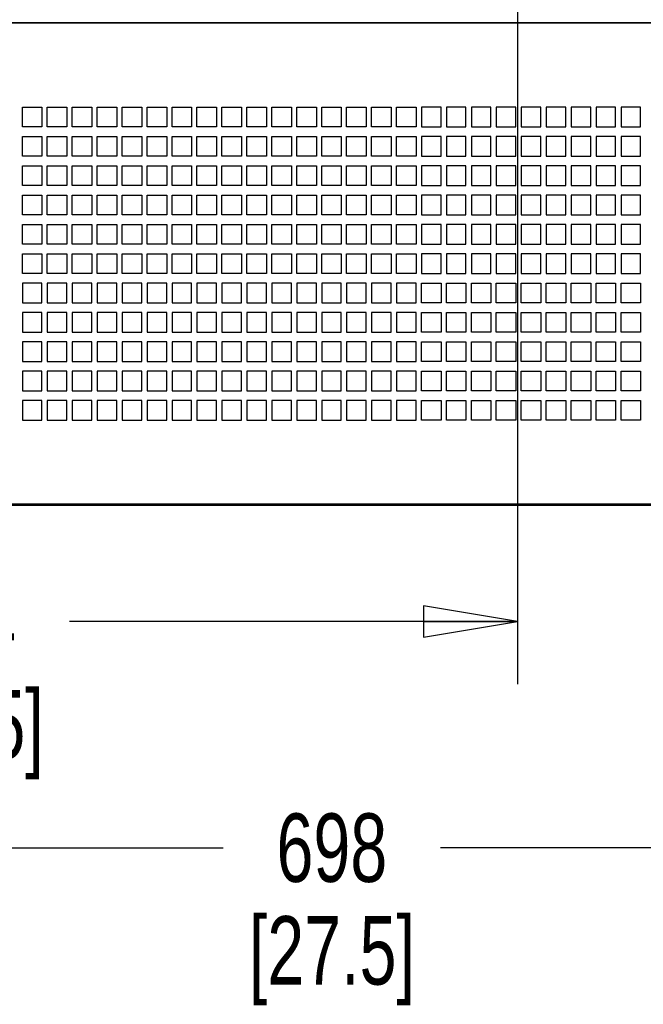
# Paper-space layout 'SUBMITTAL_E2H_2_1' of a CAD drawing. Header units: millimetres. Extents: x 0 to 841, y 0 to 594.
# Tile 18 of 67: x 137 to 169, y 272 to 322. Entities that reach past the tile are written whole.
import ezdxf

# ---------------------------------------------------------------- set-up
doc = ezdxf.new("R2010")
doc.units = ezdxf.units.MM
doc.header["$LTSCALE"] = 46.255
doc.layers.get('0').update_dxf_attribs({"linetype": 'CONTINUOUS'})
doc.layers.add('ROUNDS', color=7, linetype='CONTINUOUS')
doc.styles.get("Standard").update_dxf_attribs({"font": 'txt', "width": 0.725})
doc.dimstyles.new('DIMSTYLE_1', dxfattribs={"dimtxt": 3.5, "dimasz": 4.8, "dimexe": 3.2, "dimexo": 1.6, "dimgap": 1.75, "dimtad": 0, "dimtih": 1, "dimtoh": 1, "dimdec": 1, "dimzin": 0, "dimdsep": 46, "dimtxsty": 'STANDARD', "dimblk": 'CLOSED', "dimblk1": 'CLOSED', "dimblk2": 'CLOSED', "dimcen": 0.09, "dimadec": 0, "dimazin": 0, "dimtp": 0.4, "dimtm": 0.4, "dimtfac": 1, "dimtdec": 1, "dimtofl": 0, "dimtmove": 0, "dimatfit": 3, "dimldrblk": 'CLOSED', "dimfxl": 1, "dimtolj": 1, "dimtzin": 0, "dimarcsym": 0})

# ---------------------------------------------------------------- blocks, each defined once
blk = doc.blocks.new('_CLOSED')
at = {"color": 0, "linetype": 'BYBLOCK'}
for p, q in [((0, 0), (-1, 0.167)), ((-1, 0.167), (-1, -0.167)), ((-1, -0.167), (0, 0)), ((-1, 0), (0, 0))]:
    blk.add_line(p, q, dxfattribs=at)
blk = doc.blocks.new('*D1')
at = {"color": 2, "linetype": 'CONTINUOUS'}
for p, q in [((105.496, 411.392), (98.49, 411.392)), ((101.69, 411.392), (101.69, 357.893)), ((160.93, 411.392), (105.496, 411.392)), ((101.69, 297.393), (101.69, 345.643)), ((105.496, 297.393), (98.49, 297.393)), ((112.374, 297.393), (105.496, 297.393))]:
    blk.add_line(p, q, dxfattribs=at)
at = {"color": 2, "linetype": 'CONTINUOUS', "xscale": 4.8, "yscale": 4.8, "zscale": 4.8}
for p, rotation in [((101.69, 411.392), 90), ((101.69, 297.393), 270)]:
    blk.add_blockref('_CLOSED', p, dxfattribs=dict(at, rotation=rotation))
at = {"color": 2, "linetype": 'CONTINUOUS', "insert": (101.69, 356.143), "char_height": 3.5, "width": 15.225, "attachment_point": 2, "line_spacing_factor": 0.9}
blk.add_mtext('912\\P[35.9]', dxfattribs=at)
blk = doc.blocks.new('*D7')
at = {"color": 2, "linetype": 'CONTINUOUS'}
for p, q in [((162.53, 409.792), (162.53, 289.706)), ((113.224, 296.543), (113.224, 289.706)), ((113.224, 291.456), (128.515, 291.456)), ((162.53, 291.456), (139.627, 291.456)), ((113.224, 289.706), (113.224, 288.256)), ((162.53, 289.706), (162.53, 288.256))]:
    blk.add_line(p, q, dxfattribs=at)
at = {"color": 2, "linetype": 'CONTINUOUS', "xscale": 4.8, "yscale": 4.8, "zscale": 4.8, "rotation": 180}
blk.add_blockref('_CLOSED', (113.224, 291.456), dxfattribs=at)
at = {"color": 2, "linetype": 'CONTINUOUS', "xscale": 4.8, "yscale": 4.8, "zscale": 4.8}
blk.add_blockref('_CLOSED', (162.53, 291.456), dxfattribs=at)
at = {"color": 2, "linetype": 'CONTINUOUS', "insert": (134.071, 293.206), "char_height": 3.5, "width": 15.225, "attachment_point": 2, "line_spacing_factor": 0.9}
blk.add_mtext('394\\P[15.5]', dxfattribs=at)
blk = doc.blocks.new('*D8')
at = {"color": 2, "linetype": 'CONTINUOUS'}
for p, q in [((113.224, 296.543), (113.224, 278.148)), ((200.474, 296.543), (200.474, 278.148)), ((113.224, 279.898), (147.487, 279.898)), ((200.474, 279.898), (158.599, 279.898)), ((113.224, 278.148), (113.224, 276.698)), ((200.474, 278.148), (200.474, 276.698))]:
    blk.add_line(p, q, dxfattribs=at)
at = {"color": 2, "linetype": 'CONTINUOUS', "xscale": 4.8, "yscale": 4.8, "zscale": 4.8, "rotation": 180}
blk.add_blockref('_CLOSED', (113.224, 279.898), dxfattribs=at)
at = {"color": 2, "linetype": 'CONTINUOUS', "xscale": 4.8, "yscale": 4.8, "zscale": 4.8}
blk.add_blockref('_CLOSED', (200.474, 279.898), dxfattribs=at)
at = {"color": 2, "linetype": 'CONTINUOUS', "insert": (153.043, 281.648), "char_height": 3.5, "width": 15.225, "attachment_point": 2, "line_spacing_factor": 0.9}
blk.add_mtext('698\\P[27.5]', dxfattribs=at)

psp = doc.layouts.new('SUBMITTAL_E2H_2_1')

# ---------------------------------------------------------------- linework, layer by layer
at = {"color": 7, "linetype": 'CONTINUOUS'}
for p, q in [((113.649, 322.068), (200.049, 322.068)), ((137.224, 316.761), (137.224, 317.761)), ((137.224, 317.761), (138.224, 317.761)), ((138.224, 317.761), (138.224, 316.761)), ((138.499, 316.761), (138.499, 317.761)), ((138.499, 317.761), (139.499, 317.761)), ((139.499, 317.761), (139.499, 316.761)), ((139.774, 316.761), (139.774, 317.761)), ((139.774, 317.761), (140.774, 317.761)), ((140.774, 317.761), (140.774, 316.761)), ((141.049, 316.761), (141.049, 317.761)), ((141.049, 317.761), (142.049, 317.761)), ((142.049, 317.761), (142.049, 316.761)), ((142.324, 316.761), (142.324, 317.761)), ((142.324, 317.761), (143.324, 317.761)), ((143.324, 317.761), (143.324, 316.761)), ((143.599, 316.761), (143.599, 317.761)), ((143.599, 317.761), (144.599, 317.761)), ((144.599, 317.761), (144.599, 316.761)), ((144.874, 316.761), (144.874, 317.761)), ((144.874, 317.761), (145.874, 317.761)), ((145.874, 317.761), (145.874, 316.761)), ((146.149, 316.761), (146.149, 317.761)), ((146.149, 317.761), (147.149, 317.761)), ((147.149, 317.761), (147.149, 316.761)), ((147.424, 316.761), (147.424, 317.761)), ((147.424, 317.761), (148.424, 317.761)), ((148.424, 317.761), (148.424, 316.761)), ((148.699, 316.761), (148.699, 317.761)), ((148.699, 317.761), (149.699, 317.761)), ((149.699, 317.761), (149.699, 316.761)), ((149.974, 316.761), (149.974, 317.761)), ((149.974, 317.761), (150.974, 317.761)), ((150.974, 317.761), (150.974, 316.761)), ((151.249, 316.761), (151.249, 317.761)), ((151.249, 317.761), (152.249, 317.761)), ((152.249, 317.761), (152.249, 316.761)), ((152.524, 316.761), (152.524, 317.761)), ((152.524, 317.761), (153.524, 317.761)), ((153.524, 317.761), (153.524, 316.761)), ((153.799, 316.761), (153.799, 317.761)), ((153.799, 317.761), (154.799, 317.761)), ((154.799, 317.761), (154.799, 316.761)), ((155.074, 316.761), (155.074, 317.761)), ((155.074, 317.761), (156.074, 317.761)), ((156.074, 317.761), (156.074, 316.761)), ((156.349, 316.761), (156.349, 317.761)), ((156.349, 317.761), (157.349, 317.761)), ((157.349, 317.761), (157.349, 316.761)), ((157.624, 317.761), (157.624, 316.761)), ((158.624, 317.761), (157.624, 317.761)), ((158.624, 316.761), (158.624, 317.761)), ((158.899, 317.761), (158.899, 316.761)), ((159.899, 317.761), (158.899, 317.761)), ((159.899, 316.761), (159.899, 317.761)), ((160.174, 317.761), (160.174, 316.761)), ((161.174, 317.761), (160.174, 317.761)), ((161.174, 316.761), (161.174, 317.761)), ((161.449, 317.761), (161.449, 316.761)), ((162.449, 317.761), (161.449, 317.761)), ((162.449, 316.761), (162.449, 317.761)), ((162.724, 317.761), (162.724, 316.761)), ((163.724, 317.761), (162.724, 317.761)), ((163.724, 316.761), (163.724, 317.761)), ((163.999, 317.761), (163.999, 316.761)), ((164.999, 317.761), (163.999, 317.761)), ((164.999, 316.761), (164.999, 317.761)), ((165.274, 317.761), (165.274, 316.761)), ((166.274, 317.761), (165.274, 317.761)), ((166.274, 316.761), (166.274, 317.761)), ((166.549, 317.761), (166.549, 316.761)), ((167.549, 317.761), (166.549, 317.761)), ((167.549, 316.761), (167.549, 317.761)), ((167.824, 317.761), (167.824, 316.761)), ((168.824, 317.761), (167.824, 317.761)), ((168.824, 316.761), (168.824, 317.761)), ((138.224, 316.761), (137.224, 316.761)), ((139.499, 316.761), (138.499, 316.761)), ((140.774, 316.761), (139.774, 316.761)), ((142.049, 316.761), (141.049, 316.761)), ((143.324, 316.761), (142.324, 316.761)), ((144.599, 316.761), (143.599, 316.761)), ((145.874, 316.761), (144.874, 316.761)), ((147.149, 316.761), (146.149, 316.761)), ((148.424, 316.761), (147.424, 316.761)), ((149.699, 316.761), (148.699, 316.761)), ((150.974, 316.761), (149.974, 316.761)), ((152.249, 316.761), (151.249, 316.761)), ((153.524, 316.761), (152.524, 316.761)), ((154.799, 316.761), (153.799, 316.761)), ((156.074, 316.761), (155.074, 316.761)), ((157.349, 316.761), (156.349, 316.761)), ((157.624, 316.761), (158.624, 316.761)), ((158.899, 316.761), (159.899, 316.761)), ((160.174, 316.761), (161.174, 316.761)), ((161.449, 316.761), (162.449, 316.761)), ((162.724, 316.761), (163.724, 316.761)), ((163.999, 316.761), (164.999, 316.761)), ((165.274, 316.761), (166.274, 316.761)), ((166.549, 316.761), (167.549, 316.761)), ((167.824, 316.761), (168.824, 316.761)), ((137.224, 315.261), (137.224, 316.261)), ((137.224, 316.261), (138.224, 316.261)), ((138.224, 316.261), (138.224, 315.261)), ((138.499, 315.261), (138.499, 316.261)), ((138.499, 316.261), (139.499, 316.261)), ((139.499, 316.261), (139.499, 315.261)), ((139.774, 315.261), (139.774, 316.261)), ((139.774, 316.261), (140.774, 316.261)), ((140.774, 316.261), (140.774, 315.261)), ((141.049, 315.261), (141.049, 316.261)), ((141.049, 316.261), (142.049, 316.261)), ((142.049, 316.261), (142.049, 315.261)), ((142.324, 315.261), (142.324, 316.261)), ((142.324, 316.261), (143.324, 316.261)), ((143.324, 316.261), (143.324, 315.261)), ((143.599, 315.261), (143.599, 316.261)), ((143.599, 316.261), (144.599, 316.261)), ((144.599, 316.261), (144.599, 315.261)), ((144.874, 315.261), (144.874, 316.261)), ((144.874, 316.261), (145.874, 316.261)), ((145.874, 316.261), (145.874, 315.261)), ((146.149, 315.261), (146.149, 316.261)), ((146.149, 316.261), (147.149, 316.261)), ((147.149, 316.261), (147.149, 315.261)), ((147.424, 315.261), (147.424, 316.261)), ((147.424, 316.261), (148.424, 316.261)), ((148.424, 316.261), (148.424, 315.261)), ((148.699, 315.261), (148.699, 316.261)), ((148.699, 316.261), (149.699, 316.261)), ((149.699, 316.261), (149.699, 315.261)), ((149.974, 315.261), (149.974, 316.261)), ((149.974, 316.261), (150.974, 316.261)), ((150.974, 316.261), (150.974, 315.261)), ((151.249, 315.261), (151.249, 316.261)), ((151.249, 316.261), (152.249, 316.261)), ((152.249, 316.261), (152.249, 315.261)), ((152.524, 315.261), (152.524, 316.261)), ((152.524, 316.261), (153.524, 316.261)), ((153.524, 316.261), (153.524, 315.261)), ((153.799, 315.261), (153.799, 316.261)), ((153.799, 316.261), (154.799, 316.261)), ((154.799, 316.261), (154.799, 315.261)), ((155.074, 315.261), (155.074, 316.261)), ((155.074, 316.261), (156.074, 316.261)), ((156.074, 316.261), (156.074, 315.261)), ((156.349, 315.261), (156.349, 316.261)), ((156.349, 316.261), (157.349, 316.261)), ((157.349, 316.261), (157.349, 315.261)), ((157.624, 316.261), (157.624, 315.261)), ((158.624, 316.261), (157.624, 316.261)), ((158.624, 315.261), (158.624, 316.261)), ((158.899, 316.261), (158.899, 315.261)), ((159.899, 316.261), (158.899, 316.261)), ((159.899, 315.261), (159.899, 316.261)), ((160.174, 316.261), (160.174, 315.261)), ((161.174, 316.261), (160.174, 316.261)), ((161.174, 315.261), (161.174, 316.261)), ((161.449, 316.261), (161.449, 315.261)), ((162.449, 316.261), (161.449, 316.261)), ((162.449, 315.261), (162.449, 316.261)), ((162.724, 316.261), (162.724, 315.261)), ((163.724, 316.261), (162.724, 316.261)), ((163.724, 315.261), (163.724, 316.261)), ((163.999, 316.261), (163.999, 315.261)), ((164.999, 316.261), (163.999, 316.261)), ((164.999, 315.261), (164.999, 316.261)), ((165.274, 316.261), (165.274, 315.261)), ((166.274, 316.261), (165.274, 316.261)), ((166.274, 315.261), (166.274, 316.261)), ((166.549, 316.261), (166.549, 315.261)), ((167.549, 316.261), (166.549, 316.261)), ((167.549, 315.261), (167.549, 316.261)), ((167.824, 316.261), (167.824, 315.261)), ((168.824, 316.261), (167.824, 316.261)), ((168.824, 315.261), (168.824, 316.261)), ((138.224, 315.261), (137.224, 315.261)), ((139.499, 315.261), (138.499, 315.261)), ((140.774, 315.261), (139.774, 315.261)), ((142.049, 315.261), (141.049, 315.261)), ((143.324, 315.261), (142.324, 315.261)), ((144.599, 315.261), (143.599, 315.261)), ((145.874, 315.261), (144.874, 315.261)), ((147.149, 315.261), (146.149, 315.261)), ((148.424, 315.261), (147.424, 315.261)), ((149.699, 315.261), (148.699, 315.261)), ((150.974, 315.261), (149.974, 315.261)), ((152.249, 315.261), (151.249, 315.261)), ((153.524, 315.261), (152.524, 315.261)), ((154.799, 315.261), (153.799, 315.261)), ((156.074, 315.261), (155.074, 315.261)), ((157.349, 315.261), (156.349, 315.261)), ((157.624, 315.261), (158.624, 315.261)), ((158.899, 315.261), (159.899, 315.261)), ((160.174, 315.261), (161.174, 315.261)), ((161.449, 315.261), (162.449, 315.261)), ((162.724, 315.261), (163.724, 315.261)), ((163.999, 315.261), (164.999, 315.261)), ((165.274, 315.261), (166.274, 315.261)), ((166.549, 315.261), (167.549, 315.261)), ((167.824, 315.261), (168.824, 315.261)), ((137.224, 313.761), (137.224, 314.761)), ((137.224, 314.761), (138.224, 314.761)), ((138.224, 314.761), (138.224, 313.761)), ((138.499, 313.761), (138.499, 314.761)), ((138.499, 314.761), (139.499, 314.761)), ((139.499, 314.761), (139.499, 313.761)), ((139.774, 313.761), (139.774, 314.761)), ((139.774, 314.761), (140.774, 314.761)), ((140.774, 314.761), (140.774, 313.761)), ((141.049, 313.761), (141.049, 314.761)), ((141.049, 314.761), (142.049, 314.761)), ((142.049, 314.761), (142.049, 313.761)), ((142.324, 313.761), (142.324, 314.761)), ((142.324, 314.761), (143.324, 314.761)), ((143.324, 314.761), (143.324, 313.761)), ((143.599, 313.761), (143.599, 314.761)), ((143.599, 314.761), (144.599, 314.761)), ((144.599, 314.761), (144.599, 313.761)), ((144.874, 313.761), (144.874, 314.761)), ((144.874, 314.761), (145.874, 314.761)), ((145.874, 314.761), (145.874, 313.761)), ((146.149, 313.761), (146.149, 314.761)), ((146.149, 314.761), (147.149, 314.761)), ((147.149, 314.761), (147.149, 313.761)), ((147.424, 313.761), (147.424, 314.761)), ((147.424, 314.761), (148.424, 314.761)), ((148.424, 314.761), (148.424, 313.761)), ((148.699, 313.761), (148.699, 314.761)), ((148.699, 314.761), (149.699, 314.761)), ((149.699, 314.761), (149.699, 313.761)), ((149.974, 313.761), (149.974, 314.761)), ((149.974, 314.761), (150.974, 314.761)), ((150.974, 314.761), (150.974, 313.761)), ((151.249, 313.761), (151.249, 314.761)), ((151.249, 314.761), (152.249, 314.761)), ((152.249, 314.761), (152.249, 313.761)), ((152.524, 313.761), (152.524, 314.761)), ((152.524, 314.761), (153.524, 314.761)), ((153.524, 314.761), (153.524, 313.761)), ((153.799, 313.761), (153.799, 314.761)), ((153.799, 314.761), (154.799, 314.761)), ((154.799, 314.761), (154.799, 313.761)), ((155.074, 313.761), (155.074, 314.761)), ((155.074, 314.761), (156.074, 314.761)), ((156.074, 314.761), (156.074, 313.761)), ((156.349, 313.761), (156.349, 314.761)), ((156.349, 314.761), (157.349, 314.761)), ((157.349, 314.761), (157.349, 313.761)), ((157.624, 314.761), (157.624, 313.761)), ((158.624, 314.761), (157.624, 314.761)), ((158.624, 313.761), (158.624, 314.761)), ((158.899, 314.761), (158.899, 313.761)), ((159.899, 314.761), (158.899, 314.761)), ((159.899, 313.761), (159.899, 314.761)), ((160.174, 314.761), (160.174, 313.761)), ((161.174, 314.761), (160.174, 314.761)), ((161.174, 313.761), (161.174, 314.761)), ((161.449, 314.761), (161.449, 313.761)), ((162.449, 314.761), (161.449, 314.761)), ((162.449, 313.761), (162.449, 314.761)), ((162.724, 314.761), (162.724, 313.761)), ((163.724, 314.761), (162.724, 314.761)), ((163.724, 313.761), (163.724, 314.761)), ((163.999, 314.761), (163.999, 313.761)), ((164.999, 314.761), (163.999, 314.761)), ((164.999, 313.761), (164.999, 314.761)), ((165.274, 314.761), (165.274, 313.761)), ((166.274, 314.761), (165.274, 314.761)), ((166.274, 313.761), (166.274, 314.761)), ((166.549, 314.761), (166.549, 313.761)), ((167.549, 314.761), (166.549, 314.761)), ((167.549, 313.761), (167.549, 314.761)), ((167.824, 314.761), (167.824, 313.761)), ((168.824, 314.761), (167.824, 314.761)), ((168.824, 313.761), (168.824, 314.761)), ((138.224, 313.761), (137.224, 313.761)), ((139.499, 313.761), (138.499, 313.761)), ((140.774, 313.761), (139.774, 313.761)), ((142.049, 313.761), (141.049, 313.761)), ((143.324, 313.761), (142.324, 313.761)), ((144.599, 313.761), (143.599, 313.761)), ((145.874, 313.761), (144.874, 313.761)), ((147.149, 313.761), (146.149, 313.761)), ((148.424, 313.761), (147.424, 313.761)), ((149.699, 313.761), (148.699, 313.761)), ((150.974, 313.761), (149.974, 313.761)), ((152.249, 313.761), (151.249, 313.761)), ((153.524, 313.761), (152.524, 313.761)), ((154.799, 313.761), (153.799, 313.761)), ((156.074, 313.761), (155.074, 313.761)), ((157.349, 313.761), (156.349, 313.761)), ((157.624, 313.761), (158.624, 313.761)), ((158.899, 313.761), (159.899, 313.761)), ((160.174, 313.761), (161.174, 313.761)), ((161.449, 313.761), (162.449, 313.761)), ((162.724, 313.761), (163.724, 313.761)), ((163.999, 313.761), (164.999, 313.761)), ((165.274, 313.761), (166.274, 313.761)), ((166.549, 313.761), (167.549, 313.761)), ((167.824, 313.761), (168.824, 313.761)), ((137.224, 312.261), (137.224, 313.261)), ((137.224, 313.261), (138.224, 313.261)), ((138.224, 313.261), (138.224, 312.261)), ((138.499, 312.261), (138.499, 313.261)), ((138.499, 313.261), (139.499, 313.261)), ((139.499, 313.261), (139.499, 312.261)), ((139.774, 312.261), (139.774, 313.261)), ((139.774, 313.261), (140.774, 313.261)), ((140.774, 313.261), (140.774, 312.261)), ((141.049, 312.261), (141.049, 313.261)), ((141.049, 313.261), (142.049, 313.261)), ((142.049, 313.261), (142.049, 312.261)), ((142.324, 312.261), (142.324, 313.261)), ((142.324, 313.261), (143.324, 313.261)), ((143.324, 313.261), (143.324, 312.261)), ((143.599, 312.261), (143.599, 313.261)), ((143.599, 313.261), (144.599, 313.261)), ((144.599, 313.261), (144.599, 312.261)), ((144.874, 312.261), (144.874, 313.261)), ((144.874, 313.261), (145.874, 313.261)), ((145.874, 313.261), (145.874, 312.261)), ((146.149, 312.261), (146.149, 313.261)), ((146.149, 313.261), (147.149, 313.261)), ((147.149, 313.261), (147.149, 312.261)), ((147.424, 312.261), (147.424, 313.261)), ((147.424, 313.261), (148.424, 313.261)), ((148.424, 313.261), (148.424, 312.261)), ((148.699, 312.261), (148.699, 313.261)), ((148.699, 313.261), (149.699, 313.261)), ((149.699, 313.261), (149.699, 312.261)), ((149.974, 312.261), (149.974, 313.261)), ((149.974, 313.261), (150.974, 313.261)), ((150.974, 313.261), (150.974, 312.261)), ((151.249, 312.261), (151.249, 313.261)), ((151.249, 313.261), (152.249, 313.261)), ((152.249, 313.261), (152.249, 312.261)), ((152.524, 312.261), (152.524, 313.261)), ((152.524, 313.261), (153.524, 313.261)), ((153.524, 313.261), (153.524, 312.261)), ((153.799, 312.261), (153.799, 313.261)), ((153.799, 313.261), (154.799, 313.261)), ((154.799, 313.261), (154.799, 312.261)), ((155.074, 312.261), (155.074, 313.261)), ((155.074, 313.261), (156.074, 313.261)), ((156.074, 313.261), (156.074, 312.261)), ((156.349, 312.261), (156.349, 313.261)), ((156.349, 313.261), (157.349, 313.261)), ((157.349, 313.261), (157.349, 312.261)), ((157.624, 313.261), (157.624, 312.261)), ((158.624, 313.261), (157.624, 313.261)), ((158.624, 312.261), (158.624, 313.261)), ((158.899, 313.261), (158.899, 312.261)), ((159.899, 313.261), (158.899, 313.261)), ((159.899, 312.261), (159.899, 313.261)), ((160.174, 313.261), (160.174, 312.261)), ((161.174, 313.261), (160.174, 313.261)), ((161.174, 312.261), (161.174, 313.261)), ((161.449, 313.261), (161.449, 312.261)), ((162.449, 313.261), (161.449, 313.261)), ((162.449, 312.261), (162.449, 313.261)), ((162.724, 313.261), (162.724, 312.261)), ((163.724, 313.261), (162.724, 313.261)), ((163.724, 312.261), (163.724, 313.261)), ((163.999, 313.261), (163.999, 312.261)), ((164.999, 313.261), (163.999, 313.261)), ((164.999, 312.261), (164.999, 313.261)), ((165.274, 313.261), (165.274, 312.261)), ((166.274, 313.261), (165.274, 313.261)), ((166.274, 312.261), (166.274, 313.261)), ((166.549, 313.261), (166.549, 312.261)), ((167.549, 313.261), (166.549, 313.261)), ((167.549, 312.261), (167.549, 313.261)), ((167.824, 313.261), (167.824, 312.261)), ((168.824, 313.261), (167.824, 313.261)), ((168.824, 312.261), (168.824, 313.261)), ((138.224, 312.261), (137.224, 312.261)), ((139.499, 312.261), (138.499, 312.261)), ((140.774, 312.261), (139.774, 312.261)), ((142.049, 312.261), (141.049, 312.261)), ((143.324, 312.261), (142.324, 312.261)), ((144.599, 312.261), (143.599, 312.261)), ((145.874, 312.261), (144.874, 312.261)), ((147.149, 312.261), (146.149, 312.261)), ((148.424, 312.261), (147.424, 312.261)), ((149.699, 312.261), (148.699, 312.261)), ((150.974, 312.261), (149.974, 312.261)), ((152.249, 312.261), (151.249, 312.261)), ((153.524, 312.261), (152.524, 312.261)), ((154.799, 312.261), (153.799, 312.261)), ((156.074, 312.261), (155.074, 312.261)), ((157.349, 312.261), (156.349, 312.261)), ((157.624, 312.261), (158.624, 312.261)), ((158.899, 312.261), (159.899, 312.261)), ((160.174, 312.261), (161.174, 312.261)), ((161.449, 312.261), (162.449, 312.261)), ((162.724, 312.261), (163.724, 312.261)), ((163.999, 312.261), (164.999, 312.261)), ((165.274, 312.261), (166.274, 312.261)), ((166.549, 312.261), (167.549, 312.261)), ((167.824, 312.261), (168.824, 312.261)), ((137.224, 310.761), (137.224, 311.761)), ((137.224, 311.761), (138.224, 311.761)), ((138.224, 311.761), (138.224, 310.761)), ((138.499, 310.761), (138.499, 311.761)), ((138.499, 311.761), (139.499, 311.761)), ((139.499, 311.761), (139.499, 310.761)), ((139.774, 310.761), (139.774, 311.761)), ((139.774, 311.761), (140.774, 311.761)), ((140.774, 311.761), (140.774, 310.761)), ((141.049, 310.761), (141.049, 311.761)), ((141.049, 311.761), (142.049, 311.761)), ((142.049, 311.761), (142.049, 310.761)), ((142.324, 310.761), (142.324, 311.761)), ((142.324, 311.761), (143.324, 311.761)), ((143.324, 311.761), (143.324, 310.761)), ((143.599, 310.761), (143.599, 311.761)), ((143.599, 311.761), (144.599, 311.761)), ((144.599, 311.761), (144.599, 310.761)), ((144.874, 310.761), (144.874, 311.761)), ((144.874, 311.761), (145.874, 311.761)), ((145.874, 311.761), (145.874, 310.761)), ((146.149, 310.761), (146.149, 311.761)), ((146.149, 311.761), (147.149, 311.761)), ((147.149, 311.761), (147.149, 310.761)), ((147.424, 310.761), (147.424, 311.761)), ((147.424, 311.761), (148.424, 311.761)), ((148.424, 311.761), (148.424, 310.761)), ((148.699, 310.761), (148.699, 311.761)), ((148.699, 311.761), (149.699, 311.761)), ((149.699, 311.761), (149.699, 310.761)), ((149.974, 310.761), (149.974, 311.761)), ((149.974, 311.761), (150.974, 311.761)), ((150.974, 311.761), (150.974, 310.761)), ((151.249, 310.761), (151.249, 311.761)), ((151.249, 311.761), (152.249, 311.761)), ((152.249, 311.761), (152.249, 310.761)), ((152.524, 310.761), (152.524, 311.761)), ((152.524, 311.761), (153.524, 311.761)), ((153.524, 311.761), (153.524, 310.761)), ((153.799, 310.761), (153.799, 311.761)), ((153.799, 311.761), (154.799, 311.761)), ((154.799, 311.761), (154.799, 310.761)), ((155.074, 310.761), (155.074, 311.761)), ((155.074, 311.761), (156.074, 311.761)), ((156.074, 311.761), (156.074, 310.761)), ((156.349, 310.761), (156.349, 311.761)), ((156.349, 311.761), (157.349, 311.761)), ((157.349, 311.761), (157.349, 310.761)), ((157.624, 311.761), (157.624, 310.761)), ((158.624, 311.761), (157.624, 311.761)), ((158.624, 310.761), (158.624, 311.761)), ((158.899, 311.761), (158.899, 310.761)), ((159.899, 311.761), (158.899, 311.761)), ((159.899, 310.761), (159.899, 311.761)), ((160.174, 311.761), (160.174, 310.761)), ((161.174, 311.761), (160.174, 311.761)), ((161.174, 310.761), (161.174, 311.761)), ((161.449, 311.761), (161.449, 310.761)), ((162.449, 311.761), (161.449, 311.761)), ((162.449, 310.761), (162.449, 311.761)), ((162.724, 311.761), (162.724, 310.761)), ((163.724, 311.761), (162.724, 311.761)), ((163.724, 310.761), (163.724, 311.761)), ((163.999, 311.761), (163.999, 310.761)), ((164.999, 311.761), (163.999, 311.761)), ((164.999, 310.761), (164.999, 311.761)), ((165.274, 311.761), (165.274, 310.761)), ((166.274, 311.761), (165.274, 311.761)), ((166.274, 310.761), (166.274, 311.761)), ((166.549, 311.761), (166.549, 310.761)), ((167.549, 311.761), (166.549, 311.761)), ((167.549, 310.761), (167.549, 311.761)), ((167.824, 311.761), (167.824, 310.761)), ((168.824, 311.761), (167.824, 311.761)), ((168.824, 310.761), (168.824, 311.761)), ((138.224, 310.761), (137.224, 310.761)), ((139.499, 310.761), (138.499, 310.761)), ((140.774, 310.761), (139.774, 310.761)), ((142.049, 310.761), (141.049, 310.761)), ((143.324, 310.761), (142.324, 310.761)), ((144.599, 310.761), (143.599, 310.761)), ((145.874, 310.761), (144.874, 310.761)), ((147.149, 310.761), (146.149, 310.761)), ((148.424, 310.761), (147.424, 310.761)), ((149.699, 310.761), (148.699, 310.761)), ((150.974, 310.761), (149.974, 310.761)), ((152.249, 310.761), (151.249, 310.761)), ((153.524, 310.761), (152.524, 310.761)), ((154.799, 310.761), (153.799, 310.761)), ((156.074, 310.761), (155.074, 310.761)), ((157.349, 310.761), (156.349, 310.761)), ((157.624, 310.761), (158.624, 310.761)), ((158.899, 310.761), (159.899, 310.761)), ((160.174, 310.761), (161.174, 310.761)), ((161.449, 310.761), (162.449, 310.761)), ((162.724, 310.761), (163.724, 310.761)), ((163.999, 310.761), (164.999, 310.761)), ((165.274, 310.761), (166.274, 310.761)), ((166.549, 310.761), (167.549, 310.761)), ((167.824, 310.761), (168.824, 310.761)), ((137.224, 309.261), (137.224, 310.261)), ((137.224, 310.261), (138.224, 310.261)), ((138.224, 310.261), (138.224, 309.261)), ((138.499, 309.261), (138.499, 310.261)), ((138.499, 310.261), (139.499, 310.261)), ((139.499, 310.261), (139.499, 309.261)), ((139.774, 309.261), (139.774, 310.261)), ((139.774, 310.261), (140.774, 310.261)), ((140.774, 310.261), (140.774, 309.261)), ((141.049, 309.261), (141.049, 310.261)), ((141.049, 310.261), (142.049, 310.261)), ((142.049, 310.261), (142.049, 309.261)), ((142.324, 309.261), (142.324, 310.261)), ((142.324, 310.261), (143.324, 310.261)), ((143.324, 310.261), (143.324, 309.261)), ((143.599, 309.261), (143.599, 310.261)), ((143.599, 310.261), (144.599, 310.261)), ((144.599, 310.261), (144.599, 309.261)), ((144.874, 309.261), (144.874, 310.261)), ((144.874, 310.261), (145.874, 310.261)), ((145.874, 310.261), (145.874, 309.261)), ((146.149, 309.261), (146.149, 310.261)), ((146.149, 310.261), (147.149, 310.261)), ((147.149, 310.261), (147.149, 309.261)), ((147.424, 309.261), (147.424, 310.261)), ((147.424, 310.261), (148.424, 310.261)), ((148.424, 310.261), (148.424, 309.261)), ((148.699, 309.261), (148.699, 310.261)), ((148.699, 310.261), (149.699, 310.261)), ((149.699, 310.261), (149.699, 309.261)), ((149.974, 309.261), (149.974, 310.261)), ((149.974, 310.261), (150.974, 310.261)), ((150.974, 310.261), (150.974, 309.261)), ((151.249, 309.261), (151.249, 310.261)), ((151.249, 310.261), (152.249, 310.261)), ((152.249, 310.261), (152.249, 309.261)), ((152.524, 309.261), (152.524, 310.261)), ((152.524, 310.261), (153.524, 310.261)), ((153.524, 310.261), (153.524, 309.261)), ((153.799, 309.261), (153.799, 310.261)), ((153.799, 310.261), (154.799, 310.261)), ((154.799, 310.261), (154.799, 309.261)), ((155.074, 309.261), (155.074, 310.261)), ((155.074, 310.261), (156.074, 310.261)), ((156.074, 310.261), (156.074, 309.261)), ((156.349, 309.261), (156.349, 310.261)), ((156.349, 310.261), (157.349, 310.261)), ((157.349, 310.261), (157.349, 309.261)), ((157.624, 310.261), (157.624, 309.261)), ((158.624, 310.261), (157.624, 310.261)), ((158.624, 309.261), (158.624, 310.261)), ((158.899, 310.261), (158.899, 309.261)), ((159.899, 310.261), (158.899, 310.261)), ((159.899, 309.261), (159.899, 310.261)), ((160.174, 310.261), (160.174, 309.261)), ((161.174, 310.261), (160.174, 310.261)), ((161.174, 309.261), (161.174, 310.261)), ((161.449, 310.261), (161.449, 309.261)), ((162.449, 310.261), (161.449, 310.261)), ((162.449, 309.261), (162.449, 310.261)), ((162.724, 310.261), (162.724, 309.261)), ((163.724, 310.261), (162.724, 310.261)), ((163.724, 309.261), (163.724, 310.261)), ((163.999, 310.261), (163.999, 309.261)), ((164.999, 310.261), (163.999, 310.261)), ((164.999, 309.261), (164.999, 310.261)), ((165.274, 310.261), (165.274, 309.261)), ((166.274, 310.261), (165.274, 310.261)), ((166.274, 309.261), (166.274, 310.261)), ((166.549, 310.261), (166.549, 309.261)), ((167.549, 310.261), (166.549, 310.261)), ((167.549, 309.261), (167.549, 310.261)), ((167.824, 310.261), (167.824, 309.261)), ((168.824, 310.261), (167.824, 310.261)), ((168.824, 309.261), (168.824, 310.261)), ((138.224, 309.261), (137.224, 309.261)), ((139.499, 309.261), (138.499, 309.261)), ((140.774, 309.261), (139.774, 309.261)), ((142.049, 309.261), (141.049, 309.261)), ((143.324, 309.261), (142.324, 309.261)), ((144.599, 309.261), (143.599, 309.261)), ((145.874, 309.261), (144.874, 309.261)), ((147.149, 309.261), (146.149, 309.261)), ((148.424, 309.261), (147.424, 309.261)), ((149.699, 309.261), (148.699, 309.261)), ((150.974, 309.261), (149.974, 309.261)), ((152.249, 309.261), (151.249, 309.261)), ((153.524, 309.261), (152.524, 309.261)), ((154.799, 309.261), (153.799, 309.261)), ((156.074, 309.261), (155.074, 309.261)), ((157.349, 309.261), (156.349, 309.261)), ((157.624, 309.261), (158.624, 309.261)), ((158.899, 309.261), (159.899, 309.261)), ((160.174, 309.261), (161.174, 309.261)), ((161.449, 309.261), (162.449, 309.261)), ((162.724, 309.261), (163.724, 309.261)), ((163.999, 309.261), (164.999, 309.261)), ((165.274, 309.261), (166.274, 309.261)), ((166.549, 309.261), (167.549, 309.261)), ((167.824, 309.261), (168.824, 309.261)), ((137.224, 308.761), (137.224, 307.761)), ((138.224, 308.761), (137.224, 308.761)), ((138.224, 307.761), (138.224, 308.761)), ((138.499, 308.761), (138.499, 307.761)), ((139.499, 308.761), (138.499, 308.761)), ((139.499, 307.761), (139.499, 308.761)), ((139.774, 308.761), (139.774, 307.761)), ((140.774, 308.761), (139.774, 308.761)), ((140.774, 307.761), (140.774, 308.761)), ((141.049, 308.761), (141.049, 307.761)), ((142.049, 308.761), (141.049, 308.761)), ((142.049, 307.761), (142.049, 308.761)), ((142.324, 308.761), (142.324, 307.761)), ((143.324, 308.761), (142.324, 308.761)), ((143.324, 307.761), (143.324, 308.761)), ((143.599, 308.761), (143.599, 307.761)), ((144.599, 308.761), (143.599, 308.761)), ((144.599, 307.761), (144.599, 308.761)), ((144.874, 308.761), (144.874, 307.761)), ((145.874, 308.761), (144.874, 308.761)), ((145.874, 307.761), (145.874, 308.761)), ((146.149, 308.761), (146.149, 307.761)), ((147.149, 308.761), (146.149, 308.761)), ((147.149, 307.761), (147.149, 308.761)), ((147.424, 308.761), (147.424, 307.761)), ((148.424, 308.761), (147.424, 308.761)), ((148.424, 307.761), (148.424, 308.761)), ((148.699, 308.761), (148.699, 307.761)), ((149.699, 308.761), (148.699, 308.761)), ((149.699, 307.761), (149.699, 308.761)), ((149.974, 308.761), (149.974, 307.761)), ((150.974, 308.761), (149.974, 308.761)), ((150.974, 307.761), (150.974, 308.761)), ((151.249, 308.761), (151.249, 307.761)), ((152.249, 308.761), (151.249, 308.761)), ((152.249, 307.761), (152.249, 308.761)), ((152.524, 308.761), (152.524, 307.761)), ((153.524, 308.761), (152.524, 308.761)), ((153.524, 307.761), (153.524, 308.761)), ((153.799, 308.761), (153.799, 307.761)), ((154.799, 308.761), (153.799, 308.761)), ((154.799, 307.761), (154.799, 308.761)), ((155.074, 308.761), (155.074, 307.761)), ((156.074, 308.761), (155.074, 308.761)), ((156.074, 307.761), (156.074, 308.761)), ((156.349, 308.761), (156.349, 307.761)), ((157.349, 308.761), (156.349, 308.761)), ((157.349, 307.761), (157.349, 308.761)), ((157.624, 307.761), (157.624, 308.761)), ((157.624, 308.761), (158.624, 308.761)), ((158.624, 308.761), (158.624, 307.761)), ((158.899, 307.761), (158.899, 308.761)), ((158.899, 308.761), (159.899, 308.761)), ((159.899, 308.761), (159.899, 307.761)), ((160.174, 307.761), (160.174, 308.761)), ((160.174, 308.761), (161.174, 308.761)), ((161.174, 308.761), (161.174, 307.761)), ((161.449, 307.761), (161.449, 308.761)), ((161.449, 308.761), (162.449, 308.761)), ((162.449, 308.761), (162.449, 307.761)), ((162.724, 307.761), (162.724, 308.761)), ((162.724, 308.761), (163.724, 308.761)), ((163.724, 308.761), (163.724, 307.761)), ((163.999, 307.761), (163.999, 308.761)), ((163.999, 308.761), (164.999, 308.761)), ((164.999, 308.761), (164.999, 307.761)), ((165.274, 307.761), (165.274, 308.761)), ((165.274, 308.761), (166.274, 308.761)), ((166.274, 308.761), (166.274, 307.761)), ((166.549, 307.761), (166.549, 308.761)), ((166.549, 308.761), (167.549, 308.761)), ((167.549, 308.761), (167.549, 307.761)), ((167.824, 307.761), (167.824, 308.761)), ((167.824, 308.761), (168.824, 308.761)), ((168.824, 308.761), (168.824, 307.761)), ((137.224, 307.761), (138.224, 307.761)), ((138.499, 307.761), (139.499, 307.761)), ((139.774, 307.761), (140.774, 307.761)), ((141.049, 307.761), (142.049, 307.761)), ((142.324, 307.761), (143.324, 307.761)), ((143.599, 307.761), (144.599, 307.761)), ((144.874, 307.761), (145.874, 307.761)), ((146.149, 307.761), (147.149, 307.761)), ((147.424, 307.761), (148.424, 307.761)), ((148.699, 307.761), (149.699, 307.761)), ((149.974, 307.761), (150.974, 307.761)), ((151.249, 307.761), (152.249, 307.761)), ((152.524, 307.761), (153.524, 307.761)), ((153.799, 307.761), (154.799, 307.761)), ((155.074, 307.761), (156.074, 307.761)), ((156.349, 307.761), (157.349, 307.761)), ((158.624, 307.761), (157.624, 307.761)), ((159.899, 307.761), (158.899, 307.761)), ((161.174, 307.761), (160.174, 307.761)), ((162.449, 307.761), (161.449, 307.761)), ((163.724, 307.761), (162.724, 307.761)), ((164.999, 307.761), (163.999, 307.761)), ((166.274, 307.761), (165.274, 307.761)), ((167.549, 307.761), (166.549, 307.761)), ((168.824, 307.761), (167.824, 307.761)), ((137.224, 307.261), (137.224, 306.261)), ((138.224, 307.261), (137.224, 307.261)), ((138.224, 306.261), (138.224, 307.261)), ((138.499, 307.261), (138.499, 306.261)), ((139.499, 307.261), (138.499, 307.261)), ((139.499, 306.261), (139.499, 307.261)), ((139.774, 307.261), (139.774, 306.261)), ((140.774, 307.261), (139.774, 307.261)), ((140.774, 306.261), (140.774, 307.261)), ((141.049, 307.261), (141.049, 306.261)), ((142.049, 307.261), (141.049, 307.261)), ((142.049, 306.261), (142.049, 307.261)), ((142.324, 307.261), (142.324, 306.261)), ((143.324, 307.261), (142.324, 307.261)), ((143.324, 306.261), (143.324, 307.261)), ((143.599, 307.261), (143.599, 306.261)), ((144.599, 307.261), (143.599, 307.261)), ((144.599, 306.261), (144.599, 307.261)), ((144.874, 307.261), (144.874, 306.261)), ((145.874, 307.261), (144.874, 307.261)), ((145.874, 306.261), (145.874, 307.261)), ((146.149, 307.261), (146.149, 306.261)), ((147.149, 307.261), (146.149, 307.261)), ((147.149, 306.261), (147.149, 307.261)), ((147.424, 307.261), (147.424, 306.261)), ((148.424, 307.261), (147.424, 307.261)), ((148.424, 306.261), (148.424, 307.261)), ((148.699, 307.261), (148.699, 306.261)), ((149.699, 307.261), (148.699, 307.261)), ((149.699, 306.261), (149.699, 307.261)), ((149.974, 307.261), (149.974, 306.261)), ((150.974, 307.261), (149.974, 307.261)), ((150.974, 306.261), (150.974, 307.261)), ((151.249, 307.261), (151.249, 306.261)), ((152.249, 307.261), (151.249, 307.261)), ((152.249, 306.261), (152.249, 307.261)), ((152.524, 307.261), (152.524, 306.261)), ((153.524, 307.261), (152.524, 307.261)), ((153.524, 306.261), (153.524, 307.261)), ((153.799, 307.261), (153.799, 306.261)), ((154.799, 307.261), (153.799, 307.261)), ((154.799, 306.261), (154.799, 307.261)), ((155.074, 307.261), (155.074, 306.261)), ((156.074, 307.261), (155.074, 307.261)), ((156.074, 306.261), (156.074, 307.261)), ((156.349, 307.261), (156.349, 306.261)), ((157.349, 307.261), (156.349, 307.261)), ((157.349, 306.261), (157.349, 307.261)), ((157.624, 306.261), (157.624, 307.261)), ((157.624, 307.261), (158.624, 307.261)), ((158.624, 307.261), (158.624, 306.261)), ((158.899, 306.261), (158.899, 307.261)), ((158.899, 307.261), (159.899, 307.261)), ((159.899, 307.261), (159.899, 306.261)), ((160.174, 306.261), (160.174, 307.261)), ((160.174, 307.261), (161.174, 307.261)), ((161.174, 307.261), (161.174, 306.261)), ((161.449, 306.261), (161.449, 307.261)), ((161.449, 307.261), (162.449, 307.261)), ((162.449, 307.261), (162.449, 306.261)), ((162.724, 306.261), (162.724, 307.261)), ((162.724, 307.261), (163.724, 307.261)), ((163.724, 307.261), (163.724, 306.261)), ((163.999, 306.261), (163.999, 307.261)), ((163.999, 307.261), (164.999, 307.261)), ((164.999, 307.261), (164.999, 306.261)), ((165.274, 306.261), (165.274, 307.261)), ((165.274, 307.261), (166.274, 307.261)), ((166.274, 307.261), (166.274, 306.261)), ((166.549, 306.261), (166.549, 307.261)), ((166.549, 307.261), (167.549, 307.261)), ((167.549, 307.261), (167.549, 306.261)), ((167.824, 306.261), (167.824, 307.261)), ((167.824, 307.261), (168.824, 307.261)), ((168.824, 307.261), (168.824, 306.261)), ((137.224, 306.261), (138.224, 306.261)), ((138.499, 306.261), (139.499, 306.261)), ((139.774, 306.261), (140.774, 306.261)), ((141.049, 306.261), (142.049, 306.261)), ((142.324, 306.261), (143.324, 306.261)), ((143.599, 306.261), (144.599, 306.261)), ((144.874, 306.261), (145.874, 306.261)), ((146.149, 306.261), (147.149, 306.261)), ((147.424, 306.261), (148.424, 306.261)), ((148.699, 306.261), (149.699, 306.261)), ((149.974, 306.261), (150.974, 306.261)), ((151.249, 306.261), (152.249, 306.261)), ((152.524, 306.261), (153.524, 306.261)), ((153.799, 306.261), (154.799, 306.261)), ((155.074, 306.261), (156.074, 306.261)), ((156.349, 306.261), (157.349, 306.261)), ((158.624, 306.261), (157.624, 306.261)), ((159.899, 306.261), (158.899, 306.261)), ((161.174, 306.261), (160.174, 306.261)), ((162.449, 306.261), (161.449, 306.261)), ((163.724, 306.261), (162.724, 306.261)), ((164.999, 306.261), (163.999, 306.261)), ((166.274, 306.261), (165.274, 306.261)), ((167.549, 306.261), (166.549, 306.261)), ((168.824, 306.261), (167.824, 306.261)), ((137.224, 305.761), (137.224, 304.761)), ((138.224, 305.761), (137.224, 305.761)), ((138.224, 304.761), (138.224, 305.761)), ((138.499, 305.761), (138.499, 304.761)), ((139.499, 305.761), (138.499, 305.761)), ((139.499, 304.761), (139.499, 305.761)), ((139.774, 305.761), (139.774, 304.761)), ((140.774, 305.761), (139.774, 305.761)), ((140.774, 304.761), (140.774, 305.761)), ((141.049, 305.761), (141.049, 304.761)), ((142.049, 305.761), (141.049, 305.761)), ((142.049, 304.761), (142.049, 305.761)), ((142.324, 305.761), (142.324, 304.761)), ((143.324, 305.761), (142.324, 305.761)), ((143.324, 304.761), (143.324, 305.761)), ((143.599, 305.761), (143.599, 304.761)), ((144.599, 305.761), (143.599, 305.761)), ((144.599, 304.761), (144.599, 305.761)), ((144.874, 305.761), (144.874, 304.761)), ((145.874, 305.761), (144.874, 305.761)), ((145.874, 304.761), (145.874, 305.761)), ((146.149, 305.761), (146.149, 304.761)), ((147.149, 305.761), (146.149, 305.761)), ((147.149, 304.761), (147.149, 305.761)), ((147.424, 305.761), (147.424, 304.761)), ((148.424, 305.761), (147.424, 305.761)), ((148.424, 304.761), (148.424, 305.761)), ((148.699, 305.761), (148.699, 304.761)), ((149.699, 305.761), (148.699, 305.761)), ((149.699, 304.761), (149.699, 305.761)), ((149.974, 305.761), (149.974, 304.761)), ((150.974, 305.761), (149.974, 305.761)), ((150.974, 304.761), (150.974, 305.761)), ((151.249, 305.761), (151.249, 304.761)), ((152.249, 305.761), (151.249, 305.761)), ((152.249, 304.761), (152.249, 305.761)), ((152.524, 305.761), (152.524, 304.761)), ((153.524, 305.761), (152.524, 305.761)), ((153.524, 304.761), (153.524, 305.761)), ((153.799, 305.761), (153.799, 304.761)), ((154.799, 305.761), (153.799, 305.761)), ((154.799, 304.761), (154.799, 305.761)), ((155.074, 305.761), (155.074, 304.761)), ((156.074, 305.761), (155.074, 305.761)), ((156.074, 304.761), (156.074, 305.761)), ((156.349, 305.761), (156.349, 304.761)), ((157.349, 305.761), (156.349, 305.761)), ((157.349, 304.761), (157.349, 305.761)), ((157.624, 304.761), (157.624, 305.761)), ((157.624, 305.761), (158.624, 305.761)), ((158.624, 305.761), (158.624, 304.761)), ((158.899, 304.761), (158.899, 305.761)), ((158.899, 305.761), (159.899, 305.761)), ((159.899, 305.761), (159.899, 304.761)), ((160.174, 304.761), (160.174, 305.761)), ((160.174, 305.761), (161.174, 305.761)), ((161.174, 305.761), (161.174, 304.761)), ((161.449, 304.761), (161.449, 305.761)), ((161.449, 305.761), (162.449, 305.761)), ((162.449, 305.761), (162.449, 304.761)), ((162.724, 304.761), (162.724, 305.761)), ((162.724, 305.761), (163.724, 305.761)), ((163.724, 305.761), (163.724, 304.761)), ((163.999, 304.761), (163.999, 305.761)), ((163.999, 305.761), (164.999, 305.761)), ((164.999, 305.761), (164.999, 304.761)), ((165.274, 304.761), (165.274, 305.761)), ((165.274, 305.761), (166.274, 305.761)), ((166.274, 305.761), (166.274, 304.761)), ((166.549, 304.761), (166.549, 305.761)), ((166.549, 305.761), (167.549, 305.761)), ((167.549, 305.761), (167.549, 304.761)), ((167.824, 304.761), (167.824, 305.761)), ((167.824, 305.761), (168.824, 305.761)), ((168.824, 305.761), (168.824, 304.761)), ((137.224, 304.761), (138.224, 304.761)), ((138.499, 304.761), (139.499, 304.761)), ((139.774, 304.761), (140.774, 304.761)), ((141.049, 304.761), (142.049, 304.761)), ((142.324, 304.761), (143.324, 304.761)), ((143.599, 304.761), (144.599, 304.761)), ((144.874, 304.761), (145.874, 304.761)), ((146.149, 304.761), (147.149, 304.761)), ((147.424, 304.761), (148.424, 304.761)), ((148.699, 304.761), (149.699, 304.761)), ((149.974, 304.761), (150.974, 304.761)), ((151.249, 304.761), (152.249, 304.761)), ((152.524, 304.761), (153.524, 304.761)), ((153.799, 304.761), (154.799, 304.761)), ((155.074, 304.761), (156.074, 304.761)), ((156.349, 304.761), (157.349, 304.761)), ((158.624, 304.761), (157.624, 304.761)), ((159.899, 304.761), (158.899, 304.761)), ((161.174, 304.761), (160.174, 304.761)), ((162.449, 304.761), (161.449, 304.761)), ((163.724, 304.761), (162.724, 304.761)), ((164.999, 304.761), (163.999, 304.761)), ((166.274, 304.761), (165.274, 304.761)), ((167.549, 304.761), (166.549, 304.761)), ((168.824, 304.761), (167.824, 304.761)), ((137.224, 304.261), (137.224, 303.261)), ((138.224, 304.261), (137.224, 304.261)), ((138.224, 303.261), (138.224, 304.261)), ((138.499, 304.261), (138.499, 303.261)), ((139.499, 304.261), (138.499, 304.261)), ((139.499, 303.261), (139.499, 304.261)), ((139.774, 304.261), (139.774, 303.261)), ((140.774, 304.261), (139.774, 304.261)), ((140.774, 303.261), (140.774, 304.261)), ((141.049, 304.261), (141.049, 303.261)), ((142.049, 304.261), (141.049, 304.261)), ((142.049, 303.261), (142.049, 304.261)), ((142.324, 304.261), (142.324, 303.261)), ((143.324, 304.261), (142.324, 304.261)), ((143.324, 303.261), (143.324, 304.261)), ((143.599, 304.261), (143.599, 303.261)), ((144.599, 304.261), (143.599, 304.261)), ((144.599, 303.261), (144.599, 304.261)), ((144.874, 304.261), (144.874, 303.261)), ((145.874, 304.261), (144.874, 304.261)), ((145.874, 303.261), (145.874, 304.261)), ((146.149, 304.261), (146.149, 303.261)), ((147.149, 304.261), (146.149, 304.261)), ((147.149, 303.261), (147.149, 304.261)), ((147.424, 304.261), (147.424, 303.261)), ((148.424, 304.261), (147.424, 304.261)), ((148.424, 303.261), (148.424, 304.261)), ((148.699, 304.261), (148.699, 303.261)), ((149.699, 304.261), (148.699, 304.261)), ((149.699, 303.261), (149.699, 304.261)), ((149.974, 304.261), (149.974, 303.261)), ((150.974, 304.261), (149.974, 304.261)), ((150.974, 303.261), (150.974, 304.261)), ((151.249, 304.261), (151.249, 303.261)), ((152.249, 304.261), (151.249, 304.261)), ((152.249, 303.261), (152.249, 304.261)), ((152.524, 304.261), (152.524, 303.261)), ((153.524, 304.261), (152.524, 304.261)), ((153.524, 303.261), (153.524, 304.261)), ((153.799, 304.261), (153.799, 303.261)), ((154.799, 304.261), (153.799, 304.261)), ((154.799, 303.261), (154.799, 304.261)), ((155.074, 304.261), (155.074, 303.261)), ((156.074, 304.261), (155.074, 304.261)), ((156.074, 303.261), (156.074, 304.261)), ((156.349, 304.261), (156.349, 303.261)), ((157.349, 304.261), (156.349, 304.261)), ((157.349, 303.261), (157.349, 304.261)), ((157.624, 303.261), (157.624, 304.261)), ((157.624, 304.261), (158.624, 304.261)), ((158.624, 304.261), (158.624, 303.261)), ((158.899, 303.261), (158.899, 304.261)), ((158.899, 304.261), (159.899, 304.261)), ((159.899, 304.261), (159.899, 303.261)), ((160.174, 303.261), (160.174, 304.261)), ((160.174, 304.261), (161.174, 304.261)), ((161.174, 304.261), (161.174, 303.261)), ((161.449, 303.261), (161.449, 304.261)), ((161.449, 304.261), (162.449, 304.261)), ((162.449, 304.261), (162.449, 303.261)), ((162.724, 303.261), (162.724, 304.261)), ((162.724, 304.261), (163.724, 304.261)), ((163.724, 304.261), (163.724, 303.261)), ((163.999, 303.261), (163.999, 304.261)), ((163.999, 304.261), (164.999, 304.261)), ((164.999, 304.261), (164.999, 303.261)), ((165.274, 303.261), (165.274, 304.261)), ((165.274, 304.261), (166.274, 304.261)), ((166.274, 304.261), (166.274, 303.261)), ((166.549, 303.261), (166.549, 304.261)), ((166.549, 304.261), (167.549, 304.261)), ((167.549, 304.261), (167.549, 303.261)), ((167.824, 303.261), (167.824, 304.261)), ((167.824, 304.261), (168.824, 304.261)), ((168.824, 304.261), (168.824, 303.261)), ((137.224, 303.261), (138.224, 303.261)), ((138.499, 303.261), (139.499, 303.261)), ((139.774, 303.261), (140.774, 303.261)), ((141.049, 303.261), (142.049, 303.261)), ((142.324, 303.261), (143.324, 303.261)), ((143.599, 303.261), (144.599, 303.261)), ((144.874, 303.261), (145.874, 303.261)), ((146.149, 303.261), (147.149, 303.261)), ((147.424, 303.261), (148.424, 303.261)), ((148.699, 303.261), (149.699, 303.261)), ((149.974, 303.261), (150.974, 303.261)), ((151.249, 303.261), (152.249, 303.261)), ((152.524, 303.261), (153.524, 303.261)), ((153.799, 303.261), (154.799, 303.261)), ((155.074, 303.261), (156.074, 303.261)), ((156.349, 303.261), (157.349, 303.261)), ((158.624, 303.261), (157.624, 303.261)), ((159.899, 303.261), (158.899, 303.261)), ((161.174, 303.261), (160.174, 303.261)), ((162.449, 303.261), (161.449, 303.261)), ((163.724, 303.261), (162.724, 303.261)), ((164.999, 303.261), (163.999, 303.261)), ((166.274, 303.261), (165.274, 303.261)), ((167.549, 303.261), (166.549, 303.261)), ((168.824, 303.261), (167.824, 303.261)), ((137.224, 302.761), (137.224, 301.761)), ((138.224, 302.761), (137.224, 302.761)), ((138.224, 301.761), (138.224, 302.761)), ((138.499, 302.761), (138.499, 301.761)), ((139.499, 302.761), (138.499, 302.761)), ((139.499, 301.761), (139.499, 302.761)), ((139.774, 302.761), (139.774, 301.761)), ((140.774, 302.761), (139.774, 302.761)), ((140.774, 301.761), (140.774, 302.761)), ((141.049, 302.761), (141.049, 301.761)), ((142.049, 302.761), (141.049, 302.761)), ((142.049, 301.761), (142.049, 302.761)), ((142.324, 302.761), (142.324, 301.761)), ((143.324, 302.761), (142.324, 302.761)), ((143.324, 301.761), (143.324, 302.761)), ((143.599, 302.761), (143.599, 301.761)), ((144.599, 302.761), (143.599, 302.761)), ((144.599, 301.761), (144.599, 302.761)), ((144.874, 302.761), (144.874, 301.761)), ((145.874, 302.761), (144.874, 302.761)), ((145.874, 301.761), (145.874, 302.761)), ((146.149, 302.761), (146.149, 301.761)), ((147.149, 302.761), (146.149, 302.761)), ((147.149, 301.761), (147.149, 302.761)), ((147.424, 302.761), (147.424, 301.761)), ((148.424, 302.761), (147.424, 302.761)), ((148.424, 301.761), (148.424, 302.761)), ((148.699, 302.761), (148.699, 301.761)), ((149.699, 302.761), (148.699, 302.761)), ((149.699, 301.761), (149.699, 302.761)), ((149.974, 302.761), (149.974, 301.761)), ((150.974, 302.761), (149.974, 302.761)), ((150.974, 301.761), (150.974, 302.761)), ((151.249, 302.761), (151.249, 301.761)), ((152.249, 302.761), (151.249, 302.761)), ((152.249, 301.761), (152.249, 302.761)), ((152.524, 302.761), (152.524, 301.761)), ((153.524, 302.761), (152.524, 302.761)), ((153.524, 301.761), (153.524, 302.761)), ((153.799, 302.761), (153.799, 301.761)), ((154.799, 302.761), (153.799, 302.761)), ((154.799, 301.761), (154.799, 302.761)), ((155.074, 302.761), (155.074, 301.761)), ((156.074, 302.761), (155.074, 302.761)), ((156.074, 301.761), (156.074, 302.761)), ((156.349, 302.761), (156.349, 301.761)), ((157.349, 302.761), (156.349, 302.761)), ((157.349, 301.761), (157.349, 302.761)), ((157.624, 301.761), (157.624, 302.761)), ((157.624, 302.761), (158.624, 302.761)), ((158.624, 302.761), (158.624, 301.761)), ((158.899, 301.761), (158.899, 302.761)), ((158.899, 302.761), (159.899, 302.761)), ((159.899, 302.761), (159.899, 301.761)), ((160.174, 301.761), (160.174, 302.761)), ((160.174, 302.761), (161.174, 302.761)), ((161.174, 302.761), (161.174, 301.761)), ((161.449, 301.761), (161.449, 302.761)), ((161.449, 302.761), (162.449, 302.761)), ((162.449, 302.761), (162.449, 301.761)), ((162.724, 301.761), (162.724, 302.761)), ((162.724, 302.761), (163.724, 302.761)), ((163.724, 302.761), (163.724, 301.761)), ((163.999, 301.761), (163.999, 302.761)), ((163.999, 302.761), (164.999, 302.761)), ((164.999, 302.761), (164.999, 301.761)), ((165.274, 301.761), (165.274, 302.761)), ((165.274, 302.761), (166.274, 302.761)), ((166.274, 302.761), (166.274, 301.761)), ((166.549, 301.761), (166.549, 302.761)), ((166.549, 302.761), (167.549, 302.761)), ((167.549, 302.761), (167.549, 301.761)), ((167.824, 301.761), (167.824, 302.761)), ((167.824, 302.761), (168.824, 302.761)), ((168.824, 302.761), (168.824, 301.761)), ((137.224, 301.761), (138.224, 301.761)), ((138.499, 301.761), (139.499, 301.761)), ((139.774, 301.761), (140.774, 301.761)), ((141.049, 301.761), (142.049, 301.761)), ((142.324, 301.761), (143.324, 301.761)), ((143.599, 301.761), (144.599, 301.761)), ((144.874, 301.761), (145.874, 301.761)), ((146.149, 301.761), (147.149, 301.761)), ((147.424, 301.761), (148.424, 301.761)), ((148.699, 301.761), (149.699, 301.761)), ((149.974, 301.761), (150.974, 301.761)), ((151.249, 301.761), (152.249, 301.761)), ((152.524, 301.761), (153.524, 301.761)), ((153.799, 301.761), (154.799, 301.761)), ((155.074, 301.761), (156.074, 301.761)), ((156.349, 301.761), (157.349, 301.761)), ((158.624, 301.761), (157.624, 301.761)), ((159.899, 301.761), (158.899, 301.761)), ((161.174, 301.761), (160.174, 301.761)), ((162.449, 301.761), (161.449, 301.761)), ((163.724, 301.761), (162.724, 301.761)), ((164.999, 301.761), (163.999, 301.761)), ((166.274, 301.761), (165.274, 301.761)), ((167.549, 301.761), (166.549, 301.761)), ((168.824, 301.761), (167.824, 301.761)), ((200.049, 297.455), (113.649, 297.455))]:
    psp.add_line(p, q, dxfattribs=at)
at = {"layer": 'ROUNDS', "color": 7, "linetype": 'CONTINUOUS'}
psp.add_line((113.218, 322.093), (200.468, 322.093), dxfattribs=at)
at = {"layer": 'ROUNDS', "color": 3, "linetype": 'CONTINUOUS'}
psp.add_line((190.737, 297.393), (122.962, 297.393), dxfattribs=at)

# ---------------------------------------------------------------- dimensions: what is measured, and where the dimension line sits
at = {"color": 2, "linetype": 'CONTINUOUS'}
dim = psp.add_linear_dim(base=(101.69, 411.392), p1=(113.974, 297.393), p2=(162.53, 411.392), angle=90, text='912\\P[35.9]', dimstyle='DIMSTYLE_1', dxfattribs=at)
dim.commit()
dim.dimension.update_dxf_attribs({"geometry": '*D1', "text_midpoint": (101.69, 351.768), "dimtype": 160})
for base, p2, text, picture, middle in [((162.53, 291.456), (162.53, 411.392), '394\\P[15.5]', '*D7', (134.071, 288.831)), ((200.474, 279.898), (200.474, 298.143), '698\\P[27.5]', '*D8', (153.043, 277.273))]:
    dim = psp.add_linear_dim(base=base, p1=(113.224, 298.143), p2=p2, text=text, dimstyle='DIMSTYLE_1', dxfattribs=at)
    dim.commit()
    dim.dimension.update_dxf_attribs({"geometry": picture, "text_midpoint": middle, "dimtype": 160})

doc.saveas('drawing.dxf')
